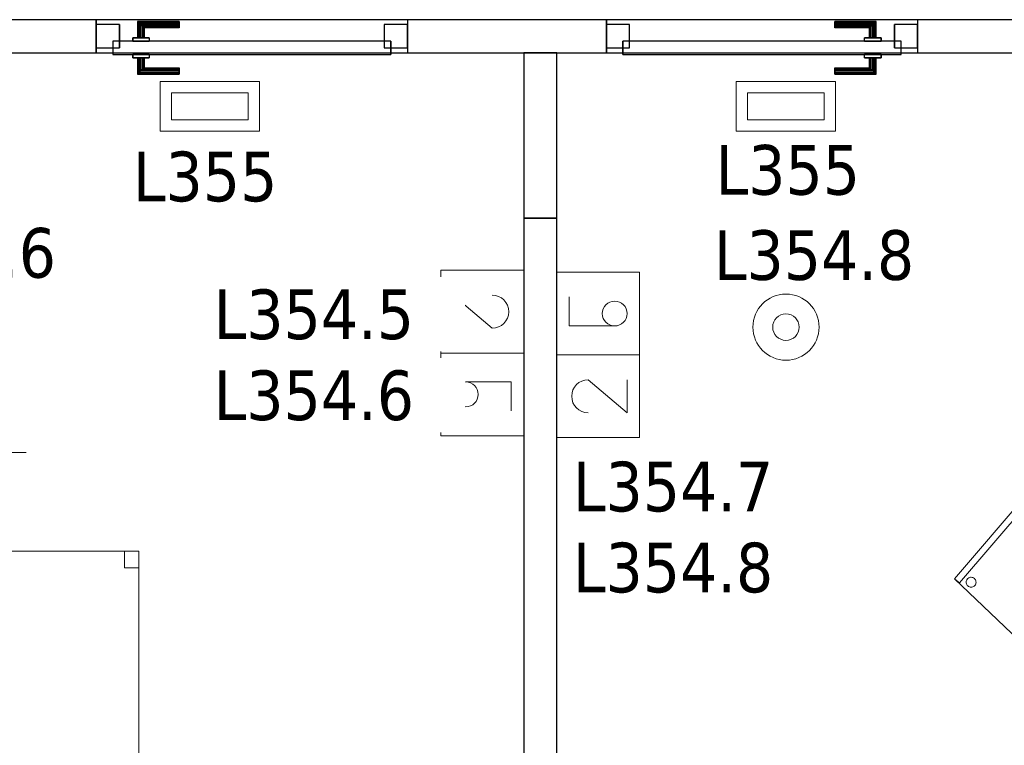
# Model space of a CAD drawing. Header units: metres. Extents: x 397.7 to 427.5, y 12.7 to 28.4.
# Tile 17 of 147: x 404.4 to 407.4, y 15.1 to 17.3. Entities that reach past the tile are written whole.
import ezdxf

# ---------------------------------------------------------------- set-up
doc = ezdxf.new("R2010")
doc.units = ezdxf.units.M
doc.layers.add('01_CARPINTERIA', color=5, linetype='Continuous', lineweight=25, true_color=0x0000ff)
for name, color, linetype, lineweight in [('02_MOBILIARIO', 7, 'Continuous', 18), ('A-DETL-____-MBND', 7, 'Continuous', 18), ('A-DETL-GENF-OTLN', 7, 'Continuous', 18), ('A-GENM-____-OTLN', 7, 'Continuous', 18), ('A-WALL-____-MCUT', 7, 'Continuous', 25), ('A-WALL-____-OTLN', 7, 'Continuous', 25), ('E-ELEC-FIXT-IDEN', 7, 'Continuous', 30), ('E-LITE-____-IDEN', 7, 'Continuous', 30), ('E-LITE-EQPM-IDEN', 7, 'Continuous', 30)]:
    doc.layers.add(name, color=color, linetype=linetype, lineweight=lineweight)
doc.styles.add('Tahoma_4', font='tahoma.ttf', dxfattribs={"height": 0.15})

# ---------------------------------------------------------------- blocks, each defined once
blk = doc.blocks.new('Family - Mampara P3-156225-06_ENLLUMENAT_P3')
at = {"layer": 'A-WALL-____-MCUT', "color": 253, "true_color": 0xaaaaaa}
for p, q in [((4.1143, 0.1), (0, 0.1)), ((4.1143, 0), (4.1143, 0.1)), ((5.0543, 0.1), (5.0543, 0)), ((5.6553, 0.1), (5.0543, 0.1)), ((5.6553, 0), (5.6553, 0.1)), ((6.5953, 0.1), (6.5953, 0)), ((6.9366, 0.1), (6.5953, 0.1)), ((0, 0), (4.1143, 0)), ((5.0543, 0), (5.6553, 0)), ((6.5953, 0), (6.9366, 0))]:
    blk.add_line(p, q, dxfattribs=at)
at = {"layer": 'A-WALL-____-OTLN', "color": 253, "true_color": 0xaaaaaa}
for p, q in [((6.9366, 0.1), (0, 0.1)), ((4.1143, 0), (4.1143, 0.1)), ((5.0543, 0.1), (4.1143, 0.1)), ((5.0543, 0), (5.0543, 0.1)), ((5.6553, 0), (5.6553, 0.1)), ((6.5953, 0.1), (5.6553, 0.1)), ((6.5953, 0), (6.5953, 0.1)), ((0, 0), (6.9366, 0)), ((4.1143, 0), (5.0543, 0)), ((5.6553, 0), (6.5953, 0))]:
    blk.add_line(p, q, dxfattribs=at)
at = {"layer": 'A-WALL-____-OTLN', "color": 253, "lineweight": 18, "true_color": 0xaaaaaa}
blk.add_line((0, 0), (6.9366, 0), dxfattribs=at)
blk = doc.blocks.new('Family - Vano porta P3-156227-06_ENLLUMENAT_P3')
at = {"layer": 'A-GENM-____-OTLN', "color": 253, "true_color": 0xaaaaaa}
for p, q in [((407.1393, 17.2662), (406.1993, 17.2662)), ((406.1993, 17.2662), (406.1993, 17.1662)), ((406.1993, 17.2662), (407.1393, 17.2662)), ((406.1993, 17.1662), (406.1993, 17.2662)), ((407.1393, 17.1662), (407.1393, 17.2662)), ((407.1393, 17.1662), (407.1393, 17.2662)), ((406.1993, 17.1662), (407.1393, 17.1662)), ((407.1393, 17.1662), (406.1993, 17.1662))]:
    blk.add_line(p, q, dxfattribs=at)
blk = doc.blocks.new('Family - Vano porta P3-156229-06_ENLLUMENAT_P3')
at = {"layer": 'A-GENM-____-OTLN', "color": 253, "true_color": 0xaaaaaa}
for p, q in [((405.5983, 17.2662), (404.6583, 17.2662)), ((404.6583, 17.2662), (404.6583, 17.1662)), ((404.6583, 17.2662), (405.5983, 17.2662)), ((404.6583, 17.1662), (404.6583, 17.2662)), ((405.5983, 17.1662), (405.5983, 17.2662)), ((405.5983, 17.1662), (405.5983, 17.2662)), ((404.6583, 17.1662), (405.5983, 17.1662)), ((405.5983, 17.1662), (404.6583, 17.1662))]:
    blk.add_line(p, q, dxfattribs=at)
blk = doc.blocks.new('Family - Evans P3-156418-06_ENLLUMENAT_P3')
at = {"layer": 'A-WALL-____-MCUT', "color": 253, "true_color": 0xaaaaaa}
for p, q in [((0.5, 0.1), (0, 0.1)), ((0, 0.1), (0, 0)), ((0.5, 0), (0.5, 0.1)), ((0, 0), (0.5, 0))]:
    blk.add_line(p, q, dxfattribs=at)
at = {"layer": 'A-WALL-____-OTLN', "color": 253, "true_color": 0xaaaaaa}
for p, q in [((0.5, 0.1), (0, 0.1)), ((0, 0.1), (0, 0)), ((0.5, 0), (0.5, 0.1)), ((0, 0), (0.5, 0))]:
    blk.add_line(p, q, dxfattribs=at)
at = {"layer": 'A-WALL-____-OTLN', "color": 253, "lineweight": 18, "true_color": 0xaaaaaa}
blk.add_line((0, 0), (0.5, 0), dxfattribs=at)
blk = doc.blocks.new('Family - Taula 140X80_P3-156437-06_ENLLUMENAT_P3')
at = {"layer": 'A-DETL-____-MBND', "color": 253, "true_color": 0xaaaaaa}
for p, q in [((0, 0.8001), (1.3973, 0.8001)), ((0, 0), (0, 0.8001)), ((1.3973, 0.8001), (0, 0.8001)), ((0, 0.8001), (0, 0)), ((0, 0.8001), (0.0437, 0.8001)), ((0, 0.7501), (0, 0.8001)), ((0.0437, 0.8001), (0, 0.8001)), ((0, 0.8001), (0, 0.7501)), ((0.0437, 0.8001), (0.0437, 0.7501)), ((0.0437, 0.7501), (0.0437, 0.8001)), ((1.3536, 0.8001), (1.3973, 0.8001)), ((1.3536, 0.7501), (1.3536, 0.8001)), ((1.3973, 0.8001), (1.3536, 0.8001)), ((1.3536, 0.8001), (1.3536, 0.7501)), ((1.3973, 0.8001), (1.3973, 0)), ((1.3973, 0), (1.3973, 0.8001)), ((1.3973, 0.8001), (1.3973, 0.7501)), ((1.3973, 0.7501), (1.3973, 0.8001)), ((0.0437, 0.7501), (0, 0.7501)), ((0, 0.7501), (0.0437, 0.7501)), ((1.3973, 0.7501), (1.3536, 0.7501)), ((1.3536, 0.7501), (1.3973, 0.7501)), ((0, 0.05), (0.0437, 0.05)), ((0, 0), (0, 0.05)), ((0.0437, 0.05), (0, 0.05)), ((0, 0.05), (0, 0)), ((0.0437, 0.05), (0.0437, 0)), ((0.0437, 0), (0.0437, 0.05)), ((1.3536, 0.05), (1.3973, 0.05)), ((1.3536, 0), (1.3536, 0.05)), ((1.3973, 0.05), (1.3536, 0.05)), ((1.3536, 0.05), (1.3536, 0)), ((1.3973, 0.05), (1.3973, 0)), ((1.3973, 0), (1.3973, 0.05)), ((0, 0), (1.3973, 0)), ((0.0437, 0), (0, 0)), ((0, 0), (0.0437, 0)), ((1.3973, 0), (1.3536, 0)), ((1.3536, 0), (1.3973, 0)), ((1.3973, 0), (0, 0))]:
    blk.add_line(p, q, dxfattribs=at)
blk = doc.blocks.new('Family - LONDR55-XX_ZZ-ARQ-CAA-M3D-Londres55-156446-06_ENLLUMENAT_P3')
at = {"layer": '01_CARPINTERIA', "color": 161, "true_color": 0xaaaaff}
for p, q in [((0.1263, 0.1487), (0.125, 0.15)), ((0.125, 0.15), (0.125, 0.1)), ((0.125, 0.15), (0.1263, 0.1487)), ((0.25, 0.15), (0.125, 0.15)), ((0.25, 0.1487), (0.25, 0.15)), ((0.25, 0.15), (0.25, 0.1487)), ((0.13, 0.145), (0.1263, 0.1487)), ((0.1263, 0.1487), (0.1263, 0.1)), ((0.1263, 0.1487), (0.1263, 0.1)), ((0.1263, 0.1487), (0.13, 0.145)), ((0.25, 0.1487), (0.1263, 0.1487)), ((0.25, 0.1487), (0.1263, 0.1487)), ((0.135, 0.14), (0.13, 0.145)), ((0.13, 0.145), (0.13, 0.1)), ((0.13, 0.145), (0.13, 0.1)), ((0.13, 0.145), (0.135, 0.14)), ((0.25, 0.145), (0.13, 0.145)), ((0.25, 0.145), (0.13, 0.145)), ((0.135, 0.1), (0.135, 0.14)), ((0.135, 0.14), (0.135, 0.1)), ((0.135, 0.14), (0.14, 0.135)), ((0.14, 0.135), (0.135, 0.14)), ((0.135, 0.14), (0.25, 0.14)), ((0.25, 0.14), (0.135, 0.14)), ((0.14, 0.135), (0.14, 0.1)), ((0.14, 0.135), (0.1437, 0.1313)), ((0.1437, 0.1313), (0.14, 0.135)), ((0.14, 0.135), (0.14, 0.1)), ((0.25, 0.135), (0.14, 0.135)), ((0.25, 0.135), (0.14, 0.135)), ((0.1437, 0.1313), (0.1437, 0.1)), ((0.1437, 0.1313), (0.145, 0.13)), ((0.145, 0.13), (0.1437, 0.1313)), ((0.1437, 0.1313), (0.1437, 0.1)), ((0.25, 0.1313), (0.1437, 0.1313)), ((0.25, 0.1313), (0.1437, 0.1313)), ((0.145, 0.13), (0.145, 0.1)), ((0.25, 0.13), (0.145, 0.13)), ((0.25, 0.145), (0.25, 0.1487)), ((0.25, 0.1487), (0.25, 0.145)), ((0.25, 0.145), (0.25, 0.14)), ((0.25, 0.14), (0.25, 0.145)), ((0.25, 0.14), (0.25, 0.135)), ((0.25, 0.135), (0.25, 0.14)), ((0.25, 0.135), (0.25, 0.1313)), ((0.25, 0.1313), (0.25, 0.135)), ((0.25, 0.1313), (0.25, 0.13)), ((0.25, 0.13), (0.25, 0.1313)), ((0.89, 0.09), (0.05, 0.09)), ((0.05, 0.09), (0.05, 0.05)), ((0.89, 0.09), (0.05, 0.09)), ((0.05, 0.09), (0.05, 0.05)), ((0.16, 0.1), (0.11, 0.1)), ((0.11, 0.1), (0.16, 0.1)), ((0.11, 0.1), (0.11, 0.09)), ((0.11, 0.09), (0.11, 0.1)), ((0.16, 0.09), (0.11, 0.09)), ((0.11, 0.09), (0.16, 0.09)), ((0.1263, 0.1), (0.125, 0.1)), ((0.125, 0.1), (0.1263, 0.1)), ((0.13, 0.1), (0.1263, 0.1)), ((0.1263, 0.1), (0.13, 0.1)), ((0.135, 0.1), (0.13, 0.1)), ((0.13, 0.1), (0.135, 0.1)), ((0.14, 0.1), (0.135, 0.1)), ((0.135, 0.1), (0.14, 0.1)), ((0.14, 0.1), (0.1437, 0.1)), ((0.1437, 0.1), (0.14, 0.1)), ((0.1437, 0.1), (0.145, 0.1)), ((0.145, 0.1), (0.1437, 0.1)), ((0.16, 0.1), (0.16, 0.09)), ((0.16, 0.1), (0.16, 0.09)), ((0.89, 0.05), (0.89, 0.09)), ((0.89, 0.09), (0.89, 0.05)), ((0.07, 0.07), (0, 0.07)), ((0, 0.07), (0, 0)), ((0.07, 0.07), (0, 0.07)), ((0, 0.07), (0, 0)), ((0.07, 0), (0.07, 0.07)), ((0.07, 0.07), (0.07, 0)), ((0.94, 0.07), (0.87, 0.07)), ((0.87, 0.07), (0.87, 0)), ((0.94, 0.07), (0.87, 0.07)), ((0.87, 0.07), (0.87, 0)), ((0.94, 0), (0.94, 0.07)), ((0.94, 0.07), (0.94, 0)), ((0.05, 0.05), (0.89, 0.05)), ((0.05, 0.05), (0.89, 0.05)), ((0.11, 0.05), (0.16, 0.05)), ((0.16, 0.05), (0.11, 0.05)), ((0.11, 0.05), (0.11, 0.04)), ((0.11, 0.04), (0.11, 0.05)), ((0.11, 0.04), (0.16, 0.04)), ((0.16, 0.04), (0.11, 0.04)), ((0.1263, 0.04), (0.125, 0.04)), ((0.125, 0.04), (0.1263, 0.04)), ((0.125, 0.04), (0.125, -0.01)), ((0.13, 0.04), (0.1263, 0.04)), ((0.1263, 0.04), (0.13, 0.04)), ((0.1263, 0.04), (0.1263, -0.0087)), ((0.1263, 0.04), (0.1263, -0.0087)), ((0.13, 0.04), (0.135, 0.04)), ((0.135, 0.04), (0.13, 0.04)), ((0.13, 0.04), (0.13, -0.005)), ((0.13, 0.04), (0.13, -0.005)), ((0.135, 0.04), (0.14, 0.04)), ((0.14, 0.04), (0.135, 0.04)), ((0.135, 0), (0.135, 0.04)), ((0.135, 0.04), (0.135, 0)), ((0.14, 0.04), (0.1437, 0.04)), ((0.1437, 0.04), (0.14, 0.04)), ((0.14, 0.04), (0.14, 0.005)), ((0.14, 0.04), (0.14, 0.005)), ((0.1437, 0.04), (0.145, 0.04)), ((0.145, 0.04), (0.1437, 0.04)), ((0.1437, 0.04), (0.1437, 0.0087)), ((0.1437, 0.04), (0.1437, 0.0087)), ((0.145, 0.04), (0.145, 0.01)), ((0.16, 0.05), (0.16, 0.04)), ((0.16, 0.05), (0.16, 0.04)), ((0, 0), (0.07, 0)), ((0, 0), (0.07, 0)), ((0.14, 0.005), (0.135, 0)), ((0.135, 0), (0.14, 0.005)), ((0.25, 0), (0.135, 0)), ((0.135, 0), (0.25, 0)), ((0.1437, 0.0087), (0.14, 0.005)), ((0.14, 0.005), (0.1437, 0.0087)), ((0.14, 0.005), (0.25, 0.005)), ((0.14, 0.005), (0.25, 0.005)), ((0.145, 0.01), (0.1437, 0.0087)), ((0.1437, 0.0087), (0.145, 0.01)), ((0.1437, 0.0087), (0.25, 0.0087)), ((0.1437, 0.0087), (0.25, 0.0087)), ((0.145, 0.01), (0.25, 0.01)), ((0.25, 0.0087), (0.25, 0.01)), ((0.25, 0.01), (0.25, 0.0087)), ((0.25, 0.005), (0.25, 0.0087)), ((0.25, 0.0087), (0.25, 0.005)), ((0.25, 0.005), (0.25, 0)), ((0.25, 0), (0.25, 0.005)), ((0.25, 0), (0.25, -0.005)), ((0.25, -0.005), (0.25, 0)), ((0.87, 0), (0.94, 0)), ((0.87, 0), (0.94, 0)), ((0.125, -0.01), (0.1263, -0.0087)), ((0.1263, -0.0087), (0.125, -0.01)), ((0.125, -0.01), (0.25, -0.01)), ((0.1263, -0.0087), (0.13, -0.005)), ((0.13, -0.005), (0.1263, -0.0087)), ((0.1263, -0.0087), (0.25, -0.0087)), ((0.1263, -0.0087), (0.25, -0.0087)), ((0.13, -0.005), (0.135, 0)), ((0.135, 0), (0.13, -0.005)), ((0.13, -0.005), (0.25, -0.005)), ((0.13, -0.005), (0.25, -0.005)), ((0.25, -0.005), (0.25, -0.0087)), ((0.25, -0.0087), (0.25, -0.005)), ((0.25, -0.0087), (0.25, -0.01)), ((0.25, -0.01), (0.25, -0.0087))]:
    blk.add_line(p, q, dxfattribs=at)
blk = doc.blocks.new('Family - Porta P3-156447-06_ENLLUMENAT_P3')
blk.add_blockref('Family - LONDR55-XX_ZZ-ARQ-CAA-M3D-Londres55-156446-06_ENLLUMENAT_P3', (0, 0))
blk = doc.blocks.new('Family - Evans P3-156536-06_ENLLUMENAT_P3')
at = {"layer": 'A-WALL-____-MCUT', "color": 253, "true_color": 0xaaaaaa}
for p, q in [((3.5556, 0.1), (0, 0.1)), ((0, 0.1), (0, 0)), ((3.5556, 0), (3.5556, 0.1)), ((0, 0), (3.5556, 0))]:
    blk.add_line(p, q, dxfattribs=at)
at = {"layer": 'A-WALL-____-OTLN', "color": 253, "true_color": 0xaaaaaa}
for p, q in [((3.5556, 0.1), (0, 0.1)), ((0, 0.1), (0, 0)), ((3.5556, 0), (3.5556, 0.1)), ((0, 0), (3.5556, 0))]:
    blk.add_line(p, q, dxfattribs=at)
at = {"layer": 'A-WALL-____-OTLN', "color": 253, "lineweight": 18, "true_color": 0xaaaaaa}
blk.add_line((-0.5, 0), (3.5556, 0), dxfattribs=at)
blk = doc.blocks.new('Family - LONDR55-XX_ZZ-ARQ-CAA-M3D-Londres55-156544-06_ENLLUMENAT_P3')
at = {"layer": '01_CARPINTERIA', "color": 161, "true_color": 0xaaaaff}
for p, q in [((0.69, 0.1487), (0.69, 0.15)), ((0.69, 0.15), (0.69, 0.1487)), ((0.815, 0.15), (0.69, 0.15)), ((0.815, 0.15), (0.8137, 0.1487)), ((0.8137, 0.1487), (0.815, 0.15)), ((0.815, 0.1), (0.815, 0.15)), ((0.69, 0.145), (0.69, 0.1487)), ((0.69, 0.1487), (0.69, 0.145)), ((0.8137, 0.1487), (0.69, 0.1487)), ((0.8137, 0.1487), (0.69, 0.1487)), ((0.69, 0.14), (0.69, 0.145)), ((0.69, 0.145), (0.69, 0.14)), ((0.81, 0.145), (0.69, 0.145)), ((0.81, 0.145), (0.69, 0.145)), ((0.69, 0.135), (0.69, 0.14)), ((0.69, 0.14), (0.69, 0.135)), ((0.69, 0.14), (0.805, 0.14)), ((0.805, 0.14), (0.69, 0.14)), ((0.69, 0.135), (0.69, 0.1313)), ((0.69, 0.1313), (0.69, 0.135)), ((0.8, 0.135), (0.69, 0.135)), ((0.8, 0.135), (0.69, 0.135)), ((0.69, 0.1313), (0.69, 0.13)), ((0.69, 0.13), (0.69, 0.1313)), ((0.7963, 0.1313), (0.69, 0.1313)), ((0.7963, 0.1313), (0.69, 0.1313)), ((0.795, 0.13), (0.69, 0.13)), ((0.795, 0.13), (0.7963, 0.1313)), ((0.7963, 0.1313), (0.795, 0.13)), ((0.795, 0.1), (0.795, 0.13)), ((0.7963, 0.1313), (0.8, 0.135)), ((0.8, 0.135), (0.7963, 0.1313)), ((0.7963, 0.1), (0.7963, 0.1313)), ((0.7963, 0.1), (0.7963, 0.1313)), ((0.8, 0.135), (0.805, 0.14)), ((0.805, 0.14), (0.8, 0.135)), ((0.8, 0.1), (0.8, 0.135)), ((0.8, 0.1), (0.8, 0.135)), ((0.81, 0.145), (0.805, 0.14)), ((0.805, 0.14), (0.81, 0.145)), ((0.805, 0.14), (0.805, 0.1)), ((0.805, 0.1), (0.805, 0.14)), ((0.8137, 0.1487), (0.81, 0.145)), ((0.81, 0.145), (0.8137, 0.1487)), ((0.81, 0.1), (0.81, 0.145)), ((0.81, 0.1), (0.81, 0.145)), ((0.8137, 0.1), (0.8137, 0.1487)), ((0.8137, 0.1), (0.8137, 0.1487)), ((0.89, 0.09), (0.05, 0.09)), ((0.05, 0.09), (0.05, 0.05)), ((0.89, 0.09), (0.05, 0.09)), ((0.05, 0.05), (0.05, 0.09)), ((0.83, 0.1), (0.78, 0.1)), ((0.78, 0.1), (0.83, 0.1)), ((0.78, 0.09), (0.78, 0.1)), ((0.78, 0.09), (0.78, 0.1)), ((0.83, 0.09), (0.78, 0.09)), ((0.78, 0.09), (0.83, 0.09)), ((0.7963, 0.1), (0.795, 0.1)), ((0.795, 0.1), (0.7963, 0.1)), ((0.8, 0.1), (0.7963, 0.1)), ((0.7963, 0.1), (0.8, 0.1)), ((0.805, 0.1), (0.8, 0.1)), ((0.8, 0.1), (0.805, 0.1)), ((0.81, 0.1), (0.805, 0.1)), ((0.805, 0.1), (0.81, 0.1)), ((0.81, 0.1), (0.8137, 0.1)), ((0.8137, 0.1), (0.81, 0.1)), ((0.8137, 0.1), (0.815, 0.1)), ((0.815, 0.1), (0.8137, 0.1)), ((0.83, 0.09), (0.83, 0.1)), ((0.83, 0.1), (0.83, 0.09)), ((0.89, 0.05), (0.89, 0.09)), ((0.89, 0.05), (0.89, 0.09)), ((0.07, 0.07), (0, 0.07)), ((0, 0.07), (0, 0)), ((0.07, 0.07), (0, 0.07)), ((0, 0), (0, 0.07)), ((0.07, 0), (0.07, 0.07)), ((0.07, 0), (0.07, 0.07)), ((0.94, 0.07), (0.87, 0.07)), ((0.87, 0.07), (0.87, 0)), ((0.94, 0.07), (0.87, 0.07)), ((0.87, 0), (0.87, 0.07)), ((0.94, 0), (0.94, 0.07)), ((0.94, 0), (0.94, 0.07)), ((0.05, 0.05), (0.89, 0.05)), ((0.05, 0.05), (0.89, 0.05)), ((0.78, 0.05), (0.83, 0.05)), ((0.83, 0.05), (0.78, 0.05)), ((0.78, 0.04), (0.78, 0.05)), ((0.78, 0.04), (0.78, 0.05)), ((0.78, 0.04), (0.83, 0.04)), ((0.83, 0.04), (0.78, 0.04)), ((0.7963, 0.04), (0.795, 0.04)), ((0.795, 0.04), (0.7963, 0.04)), ((0.795, 0.01), (0.795, 0.04)), ((0.8, 0.04), (0.7963, 0.04)), ((0.7963, 0.04), (0.8, 0.04)), ((0.7963, 0.0087), (0.7963, 0.04)), ((0.7963, 0.0087), (0.7963, 0.04)), ((0.8, 0.04), (0.805, 0.04)), ((0.805, 0.04), (0.8, 0.04)), ((0.8, 0.005), (0.8, 0.04)), ((0.8, 0.005), (0.8, 0.04)), ((0.805, 0.04), (0.81, 0.04)), ((0.81, 0.04), (0.805, 0.04)), ((0.805, 0.04), (0.805, 0)), ((0.805, 0), (0.805, 0.04)), ((0.81, 0.04), (0.8137, 0.04)), ((0.8137, 0.04), (0.81, 0.04)), ((0.81, -0.005), (0.81, 0.04)), ((0.81, -0.005), (0.81, 0.04)), ((0.8137, 0.04), (0.815, 0.04)), ((0.815, 0.04), (0.8137, 0.04)), ((0.8137, -0.0087), (0.8137, 0.04)), ((0.8137, -0.0087), (0.8137, 0.04)), ((0.815, -0.01), (0.815, 0.04)), ((0.83, 0.04), (0.83, 0.05)), ((0.83, 0.05), (0.83, 0.04)), ((0, 0), (0.07, 0)), ((0, 0), (0.07, 0)), ((0.69, 0.0087), (0.69, 0.01)), ((0.69, 0.01), (0.69, 0.0087)), ((0.69, 0.01), (0.795, 0.01)), ((0.69, 0.005), (0.69, 0.0087)), ((0.69, 0.0087), (0.69, 0.005)), ((0.69, 0.0087), (0.7963, 0.0087)), ((0.69, 0.0087), (0.7963, 0.0087)), ((0.69, 0), (0.69, 0.005)), ((0.69, 0.005), (0.69, 0)), ((0.69, 0.005), (0.8, 0.005)), ((0.69, 0.005), (0.8, 0.005)), ((0.69, -0.005), (0.69, 0)), ((0.69, 0), (0.69, -0.005)), ((0.805, 0), (0.69, 0)), ((0.69, 0), (0.805, 0)), ((0.7963, 0.0087), (0.795, 0.01)), ((0.795, 0.01), (0.7963, 0.0087)), ((0.8, 0.005), (0.7963, 0.0087)), ((0.7963, 0.0087), (0.8, 0.005)), ((0.805, 0), (0.8, 0.005)), ((0.8, 0.005), (0.805, 0)), ((0.805, 0), (0.81, -0.005)), ((0.87, 0), (0.94, 0)), ((0.87, 0), (0.94, 0)), ((0.69, -0.005), (0.69, -0.0087)), ((0.69, -0.0087), (0.69, -0.005)), ((0.69, -0.005), (0.81, -0.005)), ((0.69, -0.005), (0.81, -0.005)), ((0.69, -0.0087), (0.69, -0.01)), ((0.69, -0.01), (0.69, -0.0087)), ((0.69, -0.0087), (0.8137, -0.0087)), ((0.69, -0.0087), (0.8137, -0.0087)), ((0.69, -0.01), (0.815, -0.01)), ((0.81, -0.005), (0.805, 0)), ((0.81, -0.005), (0.8137, -0.0087)), ((0.8137, -0.0087), (0.81, -0.005)), ((0.8137, -0.0087), (0.815, -0.01)), ((0.815, -0.01), (0.8137, -0.0087))]:
    blk.add_line(p, q, dxfattribs=at)
blk = doc.blocks.new('Family - Porta P3-156545-06_ENLLUMENAT_P3')
blk.add_blockref('Family - LONDR55-XX_ZZ-ARQ-CAA-M3D-Londres55-156544-06_ENLLUMENAT_P3', (0, 0))
blk = doc.blocks.new('Family - Cadira confident_P3-156720-06_ENLLUMENAT_P3')
at = {"layer": 'A-DETL-____-MBND', "color": 253, "true_color": 0xaaaaaa}
for p, q in [((0, 0.3688), (0.2901, 0.7083)), ((0.2901, 0.7083), (0, 0.3688)), ((0, 0.3688), (0.2901, 0.7083)), ((0.2901, 0.7083), (0, 0.3688)), ((0.3053, 0.6953), (0.0152, 0.3558)), ((0.0152, 0.3558), (0.3053, 0.6953)), ((0.2901, 0.7083), (0.3053, 0.6953)), ((0.3053, 0.6953), (0.2901, 0.7083)), ((0.2901, 0.7083), (0.7145, 0.3851)), ((0.7145, 0.3851), (0.2901, 0.7083)), ((0.2952, 0.6625), (0.2955, 0.6651)), ((0.2955, 0.6651), (0.2952, 0.6625)), ((0.2954, 0.6599), (0.2952, 0.6625)), ((0.2952, 0.6625), (0.2954, 0.6599)), ((0.2961, 0.6574), (0.2954, 0.6599)), ((0.2954, 0.6599), (0.2961, 0.6574)), ((0.2955, 0.6651), (0.2962, 0.6676)), ((0.2962, 0.6676), (0.2955, 0.6651)), ((0.2971, 0.655), (0.2961, 0.6574)), ((0.2961, 0.6574), (0.2971, 0.655)), ((0.2962, 0.6676), (0.2973, 0.6699)), ((0.2973, 0.6699), (0.2962, 0.6676)), ((0.2986, 0.6529), (0.2971, 0.655)), ((0.2971, 0.655), (0.2986, 0.6529)), ((0.2973, 0.6699), (0.2988, 0.6721)), ((0.2988, 0.6721), (0.2973, 0.6699)), ((0.2988, 0.6721), (0.3007, 0.6739)), ((0.3007, 0.6739), (0.2988, 0.6721)), ((0.3007, 0.6739), (0.3028, 0.6754)), ((0.3028, 0.6754), (0.3007, 0.6739)), ((0.3028, 0.6754), (0.3052, 0.6764)), ((0.3052, 0.6764), (0.3028, 0.6754)), ((0.3052, 0.6764), (0.3077, 0.6771)), ((0.3077, 0.6771), (0.3052, 0.6764)), ((0.3077, 0.6771), (0.3103, 0.6773)), ((0.3103, 0.6773), (0.3077, 0.6771)), ((0.3103, 0.6773), (0.3129, 0.677)), ((0.3129, 0.677), (0.3103, 0.6773)), ((0.3129, 0.677), (0.3154, 0.6763)), ((0.3154, 0.6763), (0.3129, 0.677)), ((0.3154, 0.6763), (0.3177, 0.6752)), ((0.3177, 0.6752), (0.3154, 0.6763)), ((0.3177, 0.6752), (0.3199, 0.6737)), ((0.3199, 0.6737), (0.3177, 0.6752)), ((0.3199, 0.6737), (0.3217, 0.6718)), ((0.3217, 0.6718), (0.3199, 0.6737)), ((0.323, 0.6548), (0.3215, 0.6526)), ((0.3215, 0.6526), (0.323, 0.6548)), ((0.3217, 0.6718), (0.3232, 0.6697)), ((0.3232, 0.6697), (0.3217, 0.6718)), ((0.3241, 0.6571), (0.323, 0.6548)), ((0.323, 0.6548), (0.3241, 0.6571)), ((0.3232, 0.6697), (0.3242, 0.6673)), ((0.3242, 0.6673), (0.3232, 0.6697)), ((0.3248, 0.6596), (0.3241, 0.6571)), ((0.3241, 0.6571), (0.3248, 0.6596)), ((0.3242, 0.6673), (0.3249, 0.6648)), ((0.3249, 0.6648), (0.3242, 0.6673)), ((0.3251, 0.6622), (0.3248, 0.6596)), ((0.3248, 0.6596), (0.3251, 0.6622)), ((0.3249, 0.6648), (0.3251, 0.6622)), ((0.3251, 0.6622), (0.3249, 0.6648)), ((0.3004, 0.651), (0.2986, 0.6529)), ((0.2986, 0.6529), (0.3004, 0.651)), ((0.3026, 0.6495), (0.3004, 0.651)), ((0.3004, 0.651), (0.3026, 0.6495)), ((0.3049, 0.6484), (0.3026, 0.6495)), ((0.3026, 0.6495), (0.3049, 0.6484)), ((0.3074, 0.6477), (0.3049, 0.6484)), ((0.3049, 0.6484), (0.3074, 0.6477)), ((0.31, 0.6474), (0.3074, 0.6477)), ((0.3074, 0.6477), (0.31, 0.6474)), ((0.3126, 0.6476), (0.31, 0.6474)), ((0.31, 0.6474), (0.3126, 0.6476)), ((0.3151, 0.6483), (0.3126, 0.6476)), ((0.3126, 0.6476), (0.3151, 0.6483)), ((0.3175, 0.6493), (0.3151, 0.6483)), ((0.3151, 0.6483), (0.3175, 0.6493)), ((0.3196, 0.6508), (0.3175, 0.6493)), ((0.3175, 0.6493), (0.3196, 0.6508)), ((0.3215, 0.6526), (0.3196, 0.6508)), ((0.3196, 0.6508), (0.3215, 0.6526)), ((0.665, 0.3857), (0.6657, 0.3882)), ((0.6657, 0.3882), (0.665, 0.3857)), ((0.6657, 0.3882), (0.6668, 0.3906)), ((0.6668, 0.3906), (0.6657, 0.3882)), ((0.6668, 0.3906), (0.6683, 0.3927)), ((0.6683, 0.3927), (0.6668, 0.3906)), ((0.6683, 0.3927), (0.6702, 0.3945)), ((0.6702, 0.3945), (0.6683, 0.3927)), ((0.6702, 0.3945), (0.6723, 0.396)), ((0.6723, 0.396), (0.6702, 0.3945)), ((0.6723, 0.396), (0.6747, 0.3971)), ((0.6747, 0.3971), (0.6723, 0.396)), ((0.6747, 0.3971), (0.6772, 0.3977)), ((0.6772, 0.3977), (0.6747, 0.3971)), ((0.6772, 0.3977), (0.6798, 0.3979)), ((0.6798, 0.3979), (0.6772, 0.3977)), ((0.6798, 0.3979), (0.6824, 0.3977)), ((0.6824, 0.3977), (0.6798, 0.3979)), ((0.6824, 0.3977), (0.6849, 0.397)), ((0.6849, 0.397), (0.6824, 0.3977)), ((0.6849, 0.397), (0.6872, 0.3958)), ((0.6872, 0.3958), (0.6849, 0.397)), ((0.6872, 0.3958), (0.6894, 0.3943)), ((0.6894, 0.3943), (0.6872, 0.3958)), ((0.6894, 0.3943), (0.6912, 0.3925)), ((0.6912, 0.3925), (0.6894, 0.3943)), ((0.6912, 0.3925), (0.6927, 0.3903)), ((0.6927, 0.3903), (0.6912, 0.3925)), ((0.6927, 0.3903), (0.6937, 0.3879)), ((0.6937, 0.3879), (0.6927, 0.3903)), ((0.6937, 0.3879), (0.6944, 0.3854)), ((0.6944, 0.3854), (0.6937, 0.3879)), ((0.0152, 0.3558), (0, 0.3688)), ((0, 0.3688), (0.0152, 0.3558)), ((0.3854, 0), (0, 0.3688)), ((0, 0.3688), (0.3854, 0)), ((0.0354, 0.3584), (0.0356, 0.361)), ((0.0356, 0.361), (0.0354, 0.3584)), ((0.0356, 0.3558), (0.0354, 0.3584)), ((0.0354, 0.3584), (0.0356, 0.3558)), ((0.0356, 0.361), (0.0363, 0.3635)), ((0.0363, 0.3635), (0.0356, 0.361)), ((0.0363, 0.3635), (0.0374, 0.3658)), ((0.0374, 0.3658), (0.0363, 0.3635)), ((0.0374, 0.3658), (0.039, 0.368)), ((0.039, 0.368), (0.0374, 0.3658)), ((0.039, 0.368), (0.0408, 0.3698)), ((0.0408, 0.3698), (0.039, 0.368)), ((0.0408, 0.3698), (0.043, 0.3712)), ((0.043, 0.3712), (0.0408, 0.3698)), ((0.043, 0.3712), (0.0453, 0.3723)), ((0.0453, 0.3723), (0.043, 0.3712)), ((0.0453, 0.3723), (0.0479, 0.373)), ((0.0479, 0.373), (0.0453, 0.3723)), ((0.0479, 0.373), (0.0504, 0.3732)), ((0.0504, 0.3732), (0.0479, 0.373)), ((0.0504, 0.3732), (0.053, 0.3729)), ((0.053, 0.3729), (0.0504, 0.3732)), ((0.053, 0.3729), (0.0555, 0.3722)), ((0.0555, 0.3722), (0.053, 0.3729)), ((0.0555, 0.3722), (0.0579, 0.3711)), ((0.0579, 0.3711), (0.0555, 0.3722)), ((0.0579, 0.3711), (0.06, 0.3696)), ((0.06, 0.3696), (0.0579, 0.3711)), ((0.06, 0.3696), (0.0618, 0.3677)), ((0.0618, 0.3677), (0.06, 0.3696)), ((0.0618, 0.3677), (0.0633, 0.3656)), ((0.0633, 0.3656), (0.0618, 0.3677)), ((0.0633, 0.3656), (0.0644, 0.3632)), ((0.0644, 0.3632), (0.0633, 0.3656)), ((0.0644, 0.3632), (0.065, 0.3607)), ((0.065, 0.3607), (0.0644, 0.3632)), ((0.065, 0.3607), (0.0652, 0.3581)), ((0.0652, 0.3581), (0.065, 0.3607)), ((0.0652, 0.3581), (0.065, 0.3555)), ((0.065, 0.3555), (0.0652, 0.3581)), ((0.7145, 0.3851), (0.3854, 0)), ((0.3854, 0), (0.7145, 0.3851)), ((0.6647, 0.3831), (0.665, 0.3857)), ((0.665, 0.3857), (0.6647, 0.3831)), ((0.6649, 0.3805), (0.6647, 0.3831)), ((0.6647, 0.3831), (0.6649, 0.3805)), ((0.6656, 0.378), (0.6649, 0.3805)), ((0.6649, 0.3805), (0.6656, 0.378)), ((0.6666, 0.3756), (0.6656, 0.378)), ((0.6656, 0.378), (0.6666, 0.3756)), ((0.6681, 0.3735), (0.6666, 0.3756)), ((0.6666, 0.3756), (0.6681, 0.3735)), ((0.6699, 0.3716), (0.6681, 0.3735)), ((0.6681, 0.3735), (0.6699, 0.3716)), ((0.6721, 0.3701), (0.6699, 0.3716)), ((0.6699, 0.3716), (0.6721, 0.3701)), ((0.6744, 0.369), (0.6721, 0.3701)), ((0.6721, 0.3701), (0.6744, 0.369)), ((0.6769, 0.3683), (0.6744, 0.369)), ((0.6744, 0.369), (0.6769, 0.3683)), ((0.6795, 0.368), (0.6769, 0.3683)), ((0.6769, 0.3683), (0.6795, 0.368)), ((0.6821, 0.3682), (0.6795, 0.368)), ((0.6795, 0.368), (0.6821, 0.3682)), ((0.6846, 0.3689), (0.6821, 0.3682)), ((0.6821, 0.3682), (0.6846, 0.3689)), ((0.687, 0.37), (0.6846, 0.3689)), ((0.6846, 0.3689), (0.687, 0.37)), ((0.6891, 0.3714), (0.687, 0.37)), ((0.687, 0.37), (0.6891, 0.3714)), ((0.691, 0.3733), (0.6891, 0.3714)), ((0.6891, 0.3714), (0.691, 0.3733)), ((0.6925, 0.3754), (0.691, 0.3733)), ((0.691, 0.3733), (0.6925, 0.3754)), ((0.6936, 0.3777), (0.6925, 0.3754)), ((0.6925, 0.3754), (0.6936, 0.3777)), ((0.6943, 0.3802), (0.6936, 0.3777)), ((0.6936, 0.3777), (0.6943, 0.3802)), ((0.6946, 0.3828), (0.6943, 0.3802)), ((0.6943, 0.3802), (0.6946, 0.3828)), ((0.6944, 0.3854), (0.6946, 0.3828)), ((0.6946, 0.3828), (0.6944, 0.3854)), ((0.0362, 0.3533), (0.0356, 0.3558)), ((0.0356, 0.3558), (0.0362, 0.3533)), ((0.0373, 0.3509), (0.0362, 0.3533)), ((0.0362, 0.3533), (0.0373, 0.3509)), ((0.0388, 0.3487), (0.0373, 0.3509)), ((0.0373, 0.3509), (0.0388, 0.3487)), ((0.0406, 0.3469), (0.0388, 0.3487)), ((0.0388, 0.3487), (0.0406, 0.3469)), ((0.0427, 0.3454), (0.0406, 0.3469)), ((0.0406, 0.3469), (0.0427, 0.3454)), ((0.0451, 0.3443), (0.0427, 0.3454)), ((0.0427, 0.3454), (0.0451, 0.3443)), ((0.0476, 0.3436), (0.0451, 0.3443)), ((0.0451, 0.3443), (0.0476, 0.3436)), ((0.0502, 0.3433), (0.0476, 0.3436)), ((0.0476, 0.3436), (0.0502, 0.3433)), ((0.0528, 0.3435), (0.0502, 0.3433)), ((0.0502, 0.3433), (0.0528, 0.3435)), ((0.0553, 0.3442), (0.0528, 0.3435)), ((0.0528, 0.3435), (0.0553, 0.3442)), ((0.0576, 0.3452), (0.0553, 0.3442)), ((0.0553, 0.3442), (0.0576, 0.3452)), ((0.0598, 0.3467), (0.0576, 0.3452)), ((0.0576, 0.3452), (0.0598, 0.3467)), ((0.0617, 0.3485), (0.0598, 0.3467)), ((0.0598, 0.3467), (0.0617, 0.3485)), ((0.0632, 0.3506), (0.0617, 0.3485)), ((0.0617, 0.3485), (0.0632, 0.3506)), ((0.0643, 0.353), (0.0632, 0.3506)), ((0.0632, 0.3506), (0.0643, 0.353)), ((0.065, 0.3555), (0.0643, 0.353)), ((0.0643, 0.353), (0.065, 0.3555)), ((0.3659, 0.0334), (0.3661, 0.036)), ((0.3661, 0.036), (0.3659, 0.0334)), ((0.3661, 0.0308), (0.3659, 0.0334)), ((0.3659, 0.0334), (0.3661, 0.0308)), ((0.3661, 0.036), (0.3668, 0.0385)), ((0.3668, 0.0385), (0.3661, 0.036)), ((0.3667, 0.0283), (0.3661, 0.0308)), ((0.3661, 0.0308), (0.3667, 0.0283)), ((0.3668, 0.0385), (0.368, 0.0408)), ((0.368, 0.0408), (0.3668, 0.0385)), ((0.368, 0.0408), (0.3695, 0.043)), ((0.3695, 0.043), (0.368, 0.0408)), ((0.3695, 0.043), (0.3713, 0.0448)), ((0.3713, 0.0448), (0.3695, 0.043)), ((0.3713, 0.0448), (0.3735, 0.0463)), ((0.3735, 0.0463), (0.3713, 0.0448)), ((0.3735, 0.0463), (0.3759, 0.0473)), ((0.3759, 0.0473), (0.3735, 0.0463)), ((0.3759, 0.0473), (0.3784, 0.048)), ((0.3784, 0.048), (0.3759, 0.0473)), ((0.3784, 0.048), (0.381, 0.0482)), ((0.381, 0.0482), (0.3784, 0.048)), ((0.381, 0.0482), (0.3836, 0.0479)), ((0.3836, 0.0479), (0.381, 0.0482)), ((0.3836, 0.0479), (0.3861, 0.0472)), ((0.3861, 0.0472), (0.3836, 0.0479)), ((0.3861, 0.0472), (0.3884, 0.0461)), ((0.3884, 0.0461), (0.3861, 0.0472)), ((0.3884, 0.0461), (0.3905, 0.0446)), ((0.3905, 0.0446), (0.3884, 0.0461)), ((0.3905, 0.0446), (0.3924, 0.0427)), ((0.3924, 0.0427), (0.3905, 0.0446)), ((0.3924, 0.0427), (0.3938, 0.0406)), ((0.3938, 0.0406), (0.3924, 0.0427)), ((0.3938, 0.0406), (0.3949, 0.0382)), ((0.3949, 0.0382), (0.3938, 0.0406)), ((0.3955, 0.0305), (0.3948, 0.028)), ((0.3948, 0.028), (0.3955, 0.0305)), ((0.3949, 0.0382), (0.3956, 0.0357)), ((0.3956, 0.0357), (0.3949, 0.0382)), ((0.3958, 0.0331), (0.3955, 0.0305)), ((0.3955, 0.0305), (0.3958, 0.0331)), ((0.3956, 0.0357), (0.3958, 0.0331)), ((0.3958, 0.0331), (0.3956, 0.0357)), ((0.3678, 0.0259), (0.3667, 0.0283)), ((0.3667, 0.0283), (0.3678, 0.0259)), ((0.3693, 0.0238), (0.3678, 0.0259)), ((0.3678, 0.0259), (0.3693, 0.0238)), ((0.3711, 0.0219), (0.3693, 0.0238)), ((0.3693, 0.0238), (0.3711, 0.0219)), ((0.3732, 0.0204), (0.3711, 0.0219)), ((0.3711, 0.0219), (0.3732, 0.0204)), ((0.3756, 0.0193), (0.3732, 0.0204)), ((0.3732, 0.0204), (0.3756, 0.0193)), ((0.3781, 0.0186), (0.3756, 0.0193)), ((0.3756, 0.0193), (0.3781, 0.0186)), ((0.3807, 0.0183), (0.3781, 0.0186)), ((0.3781, 0.0186), (0.3807, 0.0183)), ((0.3833, 0.0185), (0.3807, 0.0183)), ((0.3807, 0.0183), (0.3833, 0.0185)), ((0.3858, 0.0192), (0.3833, 0.0185)), ((0.3833, 0.0185), (0.3858, 0.0192)), ((0.3882, 0.0202), (0.3858, 0.0192)), ((0.3858, 0.0192), (0.3882, 0.0202)), ((0.3903, 0.0217), (0.3882, 0.0202)), ((0.3882, 0.0202), (0.3903, 0.0217)), ((0.3922, 0.0235), (0.3903, 0.0217)), ((0.3903, 0.0217), (0.3922, 0.0235)), ((0.3937, 0.0257), (0.3922, 0.0235)), ((0.3922, 0.0235), (0.3937, 0.0257)), ((0.3948, 0.028), (0.3937, 0.0257)), ((0.3937, 0.0257), (0.3948, 0.028))]:
    blk.add_line(p, q, dxfattribs=at)
blk = doc.blocks.new('LONDR55-XX_ZZ-ARQ-CAA-M3D-Londres55_ifc-1-06_ENLLUMENAT_P3')
at = {"layer": '01_CARPINTERIA', "color": 253, "lineweight": 18, "true_color": 0xaaaaaa, "rotation": 180}
for name, p in [('Family - Porta P3-156545-06_ENLLUMENAT_P3', (405.5983, 17.2512)), ('Family - Porta P3-156447-06_ENLLUMENAT_P3', (407.1393, 17.2512))]:
    blk.add_blockref(name, p, dxfattribs=at)
at = {"layer": '02_MOBILIARIO', "color": 253, "lineweight": 18, "true_color": 0xaaaaaa}
for name, p in [('Family - Cadira confident_P3-156720-06_ENLLUMENAT_P3', (407.2506, 15.2082)), ('Family - Taula 140X80_P3-156437-06_ENLLUMENAT_P3', (403.3899, 14.8601))]:
    blk.add_blockref(name, p, dxfattribs=at)
at = {"layer": 'A-GENM-____-OTLN', "color": 253, "lineweight": 18, "true_color": 0xaaaaaa}
for name in ['Family - Vano porta P3-156229-06_ENLLUMENAT_P3', 'Family - Vano porta P3-156227-06_ENLLUMENAT_P3']:
    blk.add_blockref(name, (0, 0), dxfattribs=at)
at = {"layer": 'A-WALL-____-OTLN', "color": 253, "lineweight": 18, "true_color": 0xaaaaaa}
for name, p, rotation in [('Family - Mampara P3-156225-06_ENLLUMENAT_P3', (411.2536, 17.2662), 180), ('Family - Evans P3-156418-06_ENLLUMENAT_P3', (405.9493, 17.1662), 270), ('Family - Evans P3-156536-06_ENLLUMENAT_P3', (405.9493, 16.6662), 270)]:
    blk.add_blockref(name, p, dxfattribs=dict(at, rotation=rotation))
blk = doc.blocks.new('ZYR_06_02_02 Down Superficie - L 03-834902-06_ENLLUMENAT_P3')
at = {"layer": 'A-DETL-GENF-OTLN', "color": 92, "true_color": 0x00c400}
for radius in [0.1, 0.04]:
    blk.add_circle((0, 0), radius, dxfattribs=at)
blk = doc.blocks.new('ZYR_06_03 Emer Sostre Rect - 01 Emergencia Superficie 01-829055-06_ENLLUMENAT_P3')
at = {"layer": 'A-DETL-GENF-OTLN', "color": 6, "true_color": 0xff00ff}
for p, q in [((-0.15, 0.075), (0.15, 0.075)), ((-0.15, -0.075), (-0.15, 0.075)), ((0.15, 0.075), (0.15, -0.075)), ((-0.1157, 0.0407), (0.1157, 0.0407)), ((-0.1157, -0.0407), (-0.1157, 0.0407)), ((0.1157, 0.0407), (0.1157, -0.0407)), ((0.1157, -0.0407), (-0.1157, -0.0407)), ((0.15, -0.075), (-0.15, -0.075))]:
    blk.add_line(p, q, dxfattribs=at)
blk = doc.blocks.new('ZYR_06_01 Detector Sostre - 07 Detector Luminic-846090-06_ENLLUMENAT_P3')
at = {"layer": 'A-DETL-GENF-OTLN', "color": 92, "true_color": 0x00c400}
for p, q in [((0, 0.14), (0, 0.22)), ((-0.099, 0.099), (-0.1556, 0.1556)), ((0.099, 0.099), (0.1556, 0.1556)), ((0.14, 0), (0.22, 0)), ((-0.14, 0), (-0.22, 0)), ((-0.099, -0.099), (-0.1556, -0.1556)), ((0.099, -0.099), (0.1556, -0.1556)), ((0, -0.14), (0, -0.22))]:
    blk.add_line(p, q, dxfattribs=at)
blk.add_circle((0, 0), 0.1, dxfattribs=at)
blk = doc.blocks.new('ZYR_06_01 Mecanismes Doble - 01 Interruptor Doble-881262-06_ENLLUMENAT_P3')
at = {"layer": 'A-DETL-GENF-OTLN', "color": 92, "true_color": 0x00c400}
for p, q in [((-0.1227, 0), (0.3773, 0)), ((-0.1227, -0.25), (-0.1227, 0)), ((0.1273, 0), (0.1273, -0.25)), ((0.3773, 0), (0.3773, -0.25)), ((0.3023, -0.0375), (0.2148, -0.0375)), ((0.2148, -0.0375), (0.2148, -0.175)), ((0.0523, -0.095), (-0.0477, -0.2125)), ((-0.0477, -0.2125), (0.0523, -0.2125)), ((0.3773, -0.25), (-0.1227, -0.25))]:
    blk.add_line(p, q, dxfattribs=at)
blk.add_circle((0.2523, -0.175), 0.0375, dxfattribs=at)
blk.add_arc((0.0023, -0.095), 0.05, 360, 180, dxfattribs=at)
blk = doc.blocks.new('ZYR_06_01 Mecanismes Doble - 01 Interruptor Doble-881263-06_ENLLUMENAT_P3')
at = {"layer": 'A-DETL-GENF-OTLN', "color": 92, "true_color": 0x00c400}
for p, q in [((-0.4612, 0), (0.0388, 0)), ((-0.4612, -0.25), (-0.4612, 0)), ((-0.2112, 0), (-0.2112, -0.25)), ((0.0388, 0), (0.0388, -0.25)), ((-0.0362, -0.0375), (-0.1237, -0.0375)), ((-0.1237, -0.0375), (-0.1237, -0.175)), ((-0.2862, -0.095), (-0.3862, -0.2125)), ((-0.3862, -0.2125), (-0.2862, -0.2125)), ((0.0388, -0.25), (-0.4612, -0.25))]:
    blk.add_line(p, q, dxfattribs=at)
blk.add_circle((-0.0862, -0.175), 0.0375, dxfattribs=at)
blk.add_arc((-0.3362, -0.095), 0.05, 360, 180, dxfattribs=at)

msp = doc.modelspace()

# ---------------------------------------------------------------- block references
at = {"lineweight": 5}
msp.add_blockref('LONDR55-XX_ZZ-ARQ-CAA-M3D-Londres55_ifc-1-06_ENLLUMENAT_P3', (0, 0), dxfattribs=at)
at = {"layer": 'A-DETL-GENF-OTLN', "color": 6, "true_color": 0xff00ff}
for p in [(405.0016, 17.0045), (406.7416, 17.0045)]:
    msp.add_blockref('ZYR_06_03 Emer Sostre Rect - 01 Emergencia Superficie 01-829055-06_ENLLUMENAT_P3', p, dxfattribs=at)
at = {"layer": 'A-DETL-GENF-OTLN', "color": 92, "true_color": 0x00c400}
for name, p, rotation in [('ZYR_06_01 Mecanismes Doble - 01 Interruptor Doble-881262-06_ENLLUMENAT_P3', (405.9493, 16.3862), 269.9999999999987), ('ZYR_06_01 Mecanismes Doble - 01 Interruptor Doble-881263-06_ENLLUMENAT_P3', (406.0493, 16.4645), 90.00000000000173)]:
    msp.add_blockref(name, p, dxfattribs=dict(at, rotation=rotation))
for name, p in [('ZYR_06_02_02 Down Superficie - L 03-834902-06_ENLLUMENAT_P3', (406.7416, 16.3372)), ('ZYR_06_01 Detector Sostre - 07 Detector Luminic-846090-06_ENLLUMENAT_P3', (404.2265, 15.9585))]:
    msp.add_blockref(name, p, dxfattribs=at)

# ---------------------------------------------------------------- texts
at = {"layer": 'E-LITE-EQPM-IDEN', "char_height": 0.15, "width": 0.721519, "attachment_point": 1, "style": 'Tahoma_4'}
for s, insert in [('L354.6', (403.9315, 16.6368)), ('L354.8', (406.5238, 16.63))]:
    msp.add_mtext(s, dxfattribs=dict(at, insert=insert))

# ---------------------------------------------------------------- next in the draw order: texts
at = {"layer": 'E-ELEC-FIXT-IDEN', "char_height": 0.15, "width": 0.721519, "attachment_point": 1, "style": 'Tahoma_4', "bg_fill": 3, "box_fill_scale": 1.25, "bg_fill_color": 256, "bg_fill_true_color": 13158600, "bg_fill_transparency": 0}
for s, insert in [('L354.5', (405.013, 16.4511)), ('L354.6', (405.013, 16.2064)), ('L354.7', (406.098, 15.9305)), ('L354.8', (406.098, 15.6858))]:
    msp.add_mtext(s, dxfattribs=dict(at, insert=insert))
at = {"layer": 'E-LITE-____-IDEN', "char_height": 0.15, "width": 0.517088, "attachment_point": 1, "style": 'Tahoma_4', "bg_fill": 3, "box_fill_scale": 1.25, "bg_fill_color": 256, "bg_fill_true_color": 13158600, "bg_fill_transparency": 0}
for insert in [(404.769, 16.8675), (406.529, 16.8875)]:
    msp.add_mtext('L355', dxfattribs=dict(at, insert=insert))

doc.saveas('drawing.dxf')
